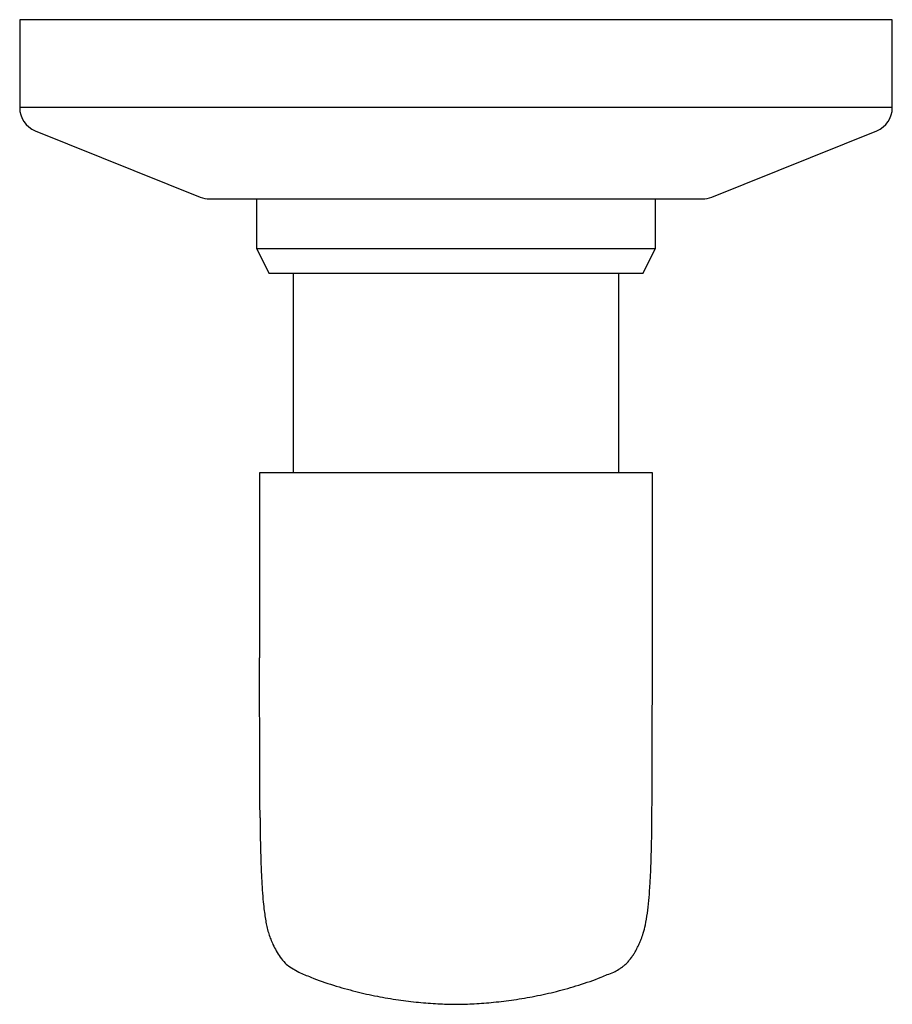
# Model space of a CAD drawing. Header units: millimetres. Extents: x 3872.5968 to 3872.6668, y 1846.0906 to 1846.1696.
import ezdxf

# ---------------------------------------------------------------- set-up
doc = ezdxf.new("R2010")
doc.units = ezdxf.units.MM
doc.layers.add('SANINDUSA', color=3, linetype='Continuous')

msp = doc.modelspace()

# ---------------------------------------------------------------- linework, layer by layer
at = {"layer": 'SANINDUSA'}
for p, q in [((3872.59678246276, 1846.169564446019), (3872.59678246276, 1846.162510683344)), ((3872.666782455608, 1846.169564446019), (3872.59678246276, 1846.169564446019)), ((3872.666782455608, 1846.162510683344), (3872.666782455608, 1846.169564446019)), ((3872.666782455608, 1846.162510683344), (3872.59678246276, 1846.162510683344)), ((3872.598036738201, 1846.16065490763), (3872.611269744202, 1846.155337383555)), ((3872.652295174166, 1846.155337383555), (3872.665528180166, 1846.16065490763)), ((3872.615782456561, 1846.155193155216), (3872.615782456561, 1846.15119314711)), ((3872.647782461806, 1846.15119314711), (3872.647782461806, 1846.155193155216)), ((3872.615782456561, 1846.15119314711), (3872.616782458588, 1846.149193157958)), ((3872.615782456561, 1846.15119314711), (3872.647782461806, 1846.15119314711)), ((3872.64678245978, 1846.149193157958), (3872.647782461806, 1846.15119314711)), ((3872.631782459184, 1846.149193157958), (3872.616782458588, 1846.149193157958)), ((3872.618717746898, 1846.149193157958), (3872.618717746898, 1846.133193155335)), ((3872.64678245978, 1846.149193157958), (3872.631782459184, 1846.149193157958)), ((3872.64484717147, 1846.133193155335), (3872.64484717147, 1846.149193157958)), ((3872.616032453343, 1846.133193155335), (3872.616032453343, 1846.131193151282)), ((3872.647532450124, 1846.133193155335), (3872.616032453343, 1846.133193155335)), ((3872.647532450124, 1846.131193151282), (3872.647532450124, 1846.133193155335)), ((3872.616032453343, 1846.131193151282), (3872.616032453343, 1846.11835653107)), ((3872.647532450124, 1846.118816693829), (3872.647532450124, 1846.131193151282)), ((3872.647532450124, 1846.118048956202), (3872.647532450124, 1846.118816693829)), ((3872.618450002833, 1846.093560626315), (3872.619165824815, 1846.093151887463))]:
    msp.add_line(p, q, dxfattribs=at)
for centre, radius, start, end in [((3872.598782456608, 1846.162510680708), 0.002000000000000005, 180, 248.1078570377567), ((3872.664782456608, 1846.162510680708), 0.002, 291.8921429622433, 0), ((3872.612015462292, 1846.157193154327), 0.002000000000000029, 248.1078570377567, 270), ((3872.651549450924, 1846.157193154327), 0.002000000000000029, 270, 291.8921429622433)]:
    msp.add_arc(centre, radius, start, end, dxfattribs=at)
for points, knots in [([(3872.612015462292, 1846.155193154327), (3872.612015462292, 1846.155193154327), (3872.614098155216, 1846.155193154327), (3872.621512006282, 1846.155193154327), (3872.626540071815, 1846.155193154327), (3872.637024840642, 1846.155193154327), (3872.642052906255, 1846.155193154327), (3872.649466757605, 1846.155193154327), (3872.651549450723, 1846.155193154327), (3872.651549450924, 1846.155193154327)], [0, 0, 0, 0, 0.2500000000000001, 0.2500000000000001, 0.5000000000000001, 0.5000000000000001, 0.7500000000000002, 0.7500000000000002, 1, 1, 1, 1]), ([(3872.616068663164, 1846.105536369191), (3872.616067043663, 1846.105626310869), (3872.616054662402, 1846.106313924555), (3872.616046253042, 1846.107721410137), (3872.61603658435, 1846.1097406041), (3872.616033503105, 1846.111843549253), (3872.616032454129, 1846.113990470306), (3872.616032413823, 1846.115435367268), (3872.616032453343, 1846.11835653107)], [0, 0, 0, 0, 0.0292910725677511, 0.223933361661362, 0.4184377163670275, 0.6131218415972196, 0.807218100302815, 1, 1, 1, 1]), ([(3872.647487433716, 1846.104284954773), (3872.647492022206, 1846.104583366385), (3872.647497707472, 1846.105584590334), (3872.647515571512, 1846.107380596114), (3872.647528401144, 1846.109568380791), (3872.647531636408, 1846.111834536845), (3872.647532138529, 1846.114147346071), (3872.647532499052, 1846.11622682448), (3872.64753246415, 1846.117526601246), (3872.647532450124, 1846.118048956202)], [0, 0, 0, 0, 0.08911436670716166, 0.250907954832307, 0.4119380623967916, 0.5723736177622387, 0.7323697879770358, 0.8924446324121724, 0.9999999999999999, 0.9999999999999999, 0.9999999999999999, 0.9999999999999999]), ([(3872.616068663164, 1846.105536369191), (3872.616068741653, 1846.104764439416), (3872.616080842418, 1846.103838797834), (3872.616110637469, 1846.102545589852), (3872.616154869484, 1846.101231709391), (3872.616215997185, 1846.100044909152), (3872.616292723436, 1846.099029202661), (3872.61637194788, 1846.098257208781), (3872.616452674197, 1846.097648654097), (3872.616538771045, 1846.097131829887), (3872.616642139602, 1846.096640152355), (3872.616769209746, 1846.096176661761), (3872.616923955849, 1846.095746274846), (3872.617121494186, 1846.095316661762), (3872.617365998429, 1846.094827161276), (3872.61768886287, 1846.094322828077), (3872.618044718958, 1846.093880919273), (3872.618323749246, 1846.093660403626), (3872.618450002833, 1846.093560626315)], [0, 0, 0, 0, 0.05195687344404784, 0.1103744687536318, 0.1662576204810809, 0.2325499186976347, 0.2896092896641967, 0.3374331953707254, 0.377382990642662, 0.4157170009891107, 0.4560752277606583, 0.5041850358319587, 0.5602950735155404, 0.624555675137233, 0.7112085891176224, 0.807295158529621, 0.9128063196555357, 1, 1, 1, 1]), ([(3872.644855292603, 1846.093379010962), (3872.644926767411, 1846.093425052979), (3872.645089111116, 1846.093529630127), (3872.645306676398, 1846.093705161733), (3872.645530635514, 1846.093920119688), (3872.645734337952, 1846.094154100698), (3872.645921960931, 1846.09440480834), (3872.646110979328, 1846.094695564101), (3872.646297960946, 1846.095028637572), (3872.6464798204, 1846.095409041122), (3872.646639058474, 1846.095791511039), (3872.646815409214, 1846.096262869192), (3872.646990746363, 1846.096937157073), (3872.647135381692, 1846.097819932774), (3872.647250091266, 1846.098828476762), (3872.64733691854, 1846.099923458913), (3872.647403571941, 1846.101162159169), (3872.647455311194, 1846.102604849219), (3872.647476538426, 1846.103715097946), (3872.647487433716, 1846.104284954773)], [0, 0, 0, 0, 0.04543146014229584, 0.1031903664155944, 0.1593232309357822, 0.2138196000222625, 0.2666737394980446, 0.3178552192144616, 0.3824453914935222, 0.4424729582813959, 0.4978396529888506, 0.5548849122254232, 0.6183990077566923, 0.6863588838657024, 0.74931715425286, 0.8065653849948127, 0.866400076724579, 0.9314272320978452, 1, 1, 1, 1]), ([(3872.619165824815, 1846.093151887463), (3872.619490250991, 1846.093008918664), (3872.620399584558, 1846.092608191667), (3872.621935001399, 1846.09208764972), (3872.623709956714, 1846.091581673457), (3872.625444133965, 1846.09119690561), (3872.627127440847, 1846.090911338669), (3872.628750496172, 1846.090716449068), (3872.630308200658, 1846.090595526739), (3872.631297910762, 1846.090572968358), (3872.631782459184, 1846.090561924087)], [0, 0, 0, 0, 0.08176228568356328, 0.2291713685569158, 0.3720894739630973, 0.5098756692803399, 0.6415704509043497, 0.7667375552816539, 0.8857979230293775, 1, 1, 1, 1]), ([(3872.631782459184, 1846.090561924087), (3872.632270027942, 1846.090573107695), (3872.633265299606, 1846.090595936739), (3872.634829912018, 1846.090718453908), (3872.636457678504, 1846.090915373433), (3872.638143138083, 1846.091203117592), (3872.63987636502, 1846.091589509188), (3872.641646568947, 1846.092095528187), (3872.643172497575, 1846.092613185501), (3872.644076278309, 1846.093010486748), (3872.6444433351, 1846.093152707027)], [0, 0, 0, 0, 0.1149216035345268, 0.2345888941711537, 0.360190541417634, 0.4920922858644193, 0.6298277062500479, 0.7724229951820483, 0.9191710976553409, 0.9999999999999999, 0.9999999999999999, 0.9999999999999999, 0.9999999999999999]), ([(3872.6444433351, 1846.093152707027), (3872.644482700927, 1846.093171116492), (3872.644579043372, 1846.093216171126), (3872.644688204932, 1846.093277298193), (3872.644760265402, 1846.093320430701), (3872.644855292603, 1846.093379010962)], [0, 0, 0, 0, 0.2532511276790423, 0.6197973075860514, 1, 1, 1, 1])]:
    msp.add_open_spline(points, degree=3, knots=knots, dxfattribs=at)

doc.saveas('drawing.dxf')
